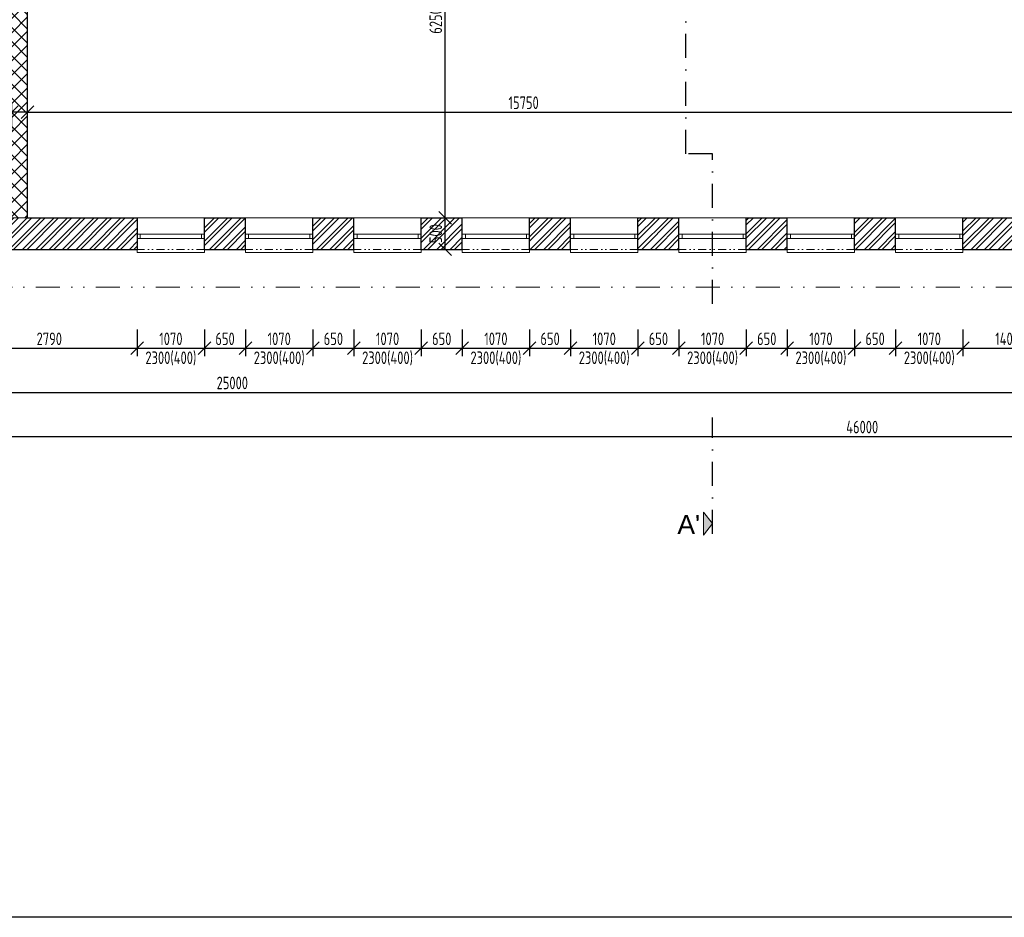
# Model space of a CAD drawing. Header units: millimetres. Extents: x -66400 to 220000, y -39950 to 48800.
# Tile 33 of 48: x 109625 to 125256, y -10600 to 3645. Entities that reach past the tile are written whole.
import ezdxf

# ---------------------------------------------------------------- set-up
doc = ezdxf.new("R2010")
doc.units = ezdxf.units.MM
doc.linetypes.add('DASHDOT', pattern=[25.4, 12.7, -6.35, 0, -6.35])
doc.linetypes.add('DIVIDE', pattern=[31.75, 12.7, -6.35, 0, -6.35, 0, -6.35])
doc.layers.get('Defpoints').update_dxf_attribs({"color": 161})
for name, color, linetype, lineweight in [('A koty', 7, 'Continuous', 5), ('A nad', 7, 'DIVIDE', 9), ('A okná-dvere', 144, 'Continuous', 9), ('A steny', 30, 'Continuous', 30), ('A tenkeciary', 8, 'Continuous', 9)]:
    doc.layers.add(name, color=color, linetype=linetype, lineweight=lineweight)
doc.layers.add('A srafy', color=7, linetype='Continuous', lineweight=5, true_color=0x7a7a7a)
doc.styles.add('ARIAL', font='arial.ttf', dxfattribs={"height": 2})
doc.styles.add('ISOCP', font='isocp.shx', dxfattribs={"width": 0.8})
doc.dimstyles.new('100', dxfattribs={"dimscale": 100, "dimtxt": 2, "dimasz": 2, "dimexe": 1.25, "dimexo": 3, "dimgap": 0.5, "dimtad": 1, "dimdec": 0, "dimrnd": 5, "dimtxsty": 'ISOCP', "dimblk": 'OBLIQUE', "dimcen": 1.4, "dimclrd": 256, "dimclre": 256, "dimclrt": 256, "dimadec": 0, "dimazin": 0, "dimtfac": 1, "dimtdec": 0, "dimtix": 1, "dimtmove": 2, "dimatfit": 0, "dimfxl": 0, "dimarcsym": 0})
pattern_1 = [(45, (35000, 0), (-106.06602, 106.06602), []), (45, (35070.71, 0), (-106.06602, 106.06602), [])]

# ---------------------------------------------------------------- blocks, each defined once
blk = doc.blocks.new('_Oblique')
at = {"color": 0, "linetype": 'ByBlock', "lineweight": -2}
blk.add_line((-0.5, -0.5), (0.5, 0.5), dxfattribs=at)
blk = doc.blocks.new('*D7')
at = {"layer": 'A koty', "lineweight": -2, "transparency": 16777216}
for p, q in [((108700, -1270), (108700, -1695)), ((111490, -1270), (111490, -1695)), ((108700, -1570), (111490, -1570))]:
    blk.add_line(p, q, dxfattribs=at)
at = {"layer": 'Defpoints', "color": 0, "transparency": 16777216}
for p in [(108700, 0), (111490, 0), (111490, -1570)]:
    blk.add_point(p, dxfattribs=at)
at = {"layer": 'A koty', "lineweight": -2, "transparency": 16777216, "xscale": 200, "yscale": 200, "zscale": 200, "rotation": 180}
blk.add_blockref('_Oblique', (108700, -1570), dxfattribs=at)
at = {"layer": 'A koty', "lineweight": -2, "transparency": 16777216, "xscale": 200, "yscale": 200, "zscale": 200}
blk.add_blockref('_Oblique', (111490, -1570), dxfattribs=at)
at = {"layer": 'A koty', "transparency": 16777216, "insert": (110095, -1420), "char_height": 200, "attachment_point": 5, "style": 'ISOCP'}
blk.add_mtext('2790', dxfattribs=at)
blk = doc.blocks.new('*D8')
at = {"layer": 'A koty', "lineweight": -2, "transparency": 16777216}
for p, q in [((111490, -1270), (111490, -1695)), ((112560, -1270), (112560, -1695)), ((111490, -1570), (112560, -1570))]:
    blk.add_line(p, q, dxfattribs=at)
at = {"layer": 'Defpoints', "color": 0, "transparency": 16777216}
for p in [(111490, 0), (112560, 0), (112560, -1570)]:
    blk.add_point(p, dxfattribs=at)
at = {"layer": 'A koty', "lineweight": -2, "transparency": 16777216, "xscale": 200, "yscale": 200, "zscale": 200, "rotation": 180}
blk.add_blockref('_Oblique', (111490, -1570), dxfattribs=at)
at = {"layer": 'A koty', "lineweight": -2, "transparency": 16777216, "xscale": 200, "yscale": 200, "zscale": 200}
blk.add_blockref('_Oblique', (112560, -1570), dxfattribs=at)
at = {"layer": 'A koty', "transparency": 16777216, "char_height": 200, "attachment_point": 5, "style": 'ISOCP'}
for s, insert in [('1070', (112025, -1420)), ('2300(400)', (112025, -1730))]:
    blk.add_mtext(s, dxfattribs=dict(at, insert=insert))
blk = doc.blocks.new('*D9')
at = {"layer": 'A koty', "lineweight": -2, "transparency": 16777216}
for p, q in [((112560, -1270), (112560, -1695)), ((113210, -1270), (113210, -1695)), ((112560, -1570), (113210, -1570))]:
    blk.add_line(p, q, dxfattribs=at)
at = {"layer": 'Defpoints', "color": 0, "transparency": 16777216}
for p in [(112560, 0), (113210, 0), (113210, -1570)]:
    blk.add_point(p, dxfattribs=at)
at = {"layer": 'A koty', "lineweight": -2, "transparency": 16777216, "xscale": 200, "yscale": 200, "zscale": 200, "rotation": 180}
blk.add_blockref('_Oblique', (112560, -1570), dxfattribs=at)
at = {"layer": 'A koty', "lineweight": -2, "transparency": 16777216, "xscale": 200, "yscale": 200, "zscale": 200}
blk.add_blockref('_Oblique', (113210, -1570), dxfattribs=at)
at = {"layer": 'A koty', "transparency": 16777216, "insert": (112885, -1420), "char_height": 200, "attachment_point": 5, "style": 'ISOCP'}
blk.add_mtext('650', dxfattribs=at)
blk = doc.blocks.new('*D10')
at = {"layer": 'A koty', "lineweight": -2, "transparency": 16777216}
for p, q in [((113210, -1270), (113210, -1695)), ((114280, -1270), (114280, -1695)), ((113210, -1570), (114280, -1570))]:
    blk.add_line(p, q, dxfattribs=at)
at = {"layer": 'Defpoints', "color": 0, "transparency": 16777216}
for p in [(113210, 0), (114280, 0), (114280, -1570)]:
    blk.add_point(p, dxfattribs=at)
at = {"layer": 'A koty', "lineweight": -2, "transparency": 16777216, "xscale": 200, "yscale": 200, "zscale": 200, "rotation": 180}
blk.add_blockref('_Oblique', (113210, -1570), dxfattribs=at)
at = {"layer": 'A koty', "lineweight": -2, "transparency": 16777216, "xscale": 200, "yscale": 200, "zscale": 200}
blk.add_blockref('_Oblique', (114280, -1570), dxfattribs=at)
at = {"layer": 'A koty', "transparency": 16777216, "char_height": 200, "attachment_point": 5, "style": 'ISOCP'}
for s, insert in [('1070', (113745, -1420)), ('2300(400)', (113745, -1730))]:
    blk.add_mtext(s, dxfattribs=dict(at, insert=insert))
blk = doc.blocks.new('*D11')
at = {"layer": 'A koty', "lineweight": -2, "transparency": 16777216}
for p, q in [((114280, -1270), (114280, -1695)), ((114930, -1270), (114930, -1695)), ((114280, -1570), (114930, -1570))]:
    blk.add_line(p, q, dxfattribs=at)
at = {"layer": 'Defpoints', "color": 0, "transparency": 16777216}
for p in [(114280, 0), (114930, 0), (114930, -1570)]:
    blk.add_point(p, dxfattribs=at)
at = {"layer": 'A koty', "lineweight": -2, "transparency": 16777216, "xscale": 200, "yscale": 200, "zscale": 200, "rotation": 180}
blk.add_blockref('_Oblique', (114280, -1570), dxfattribs=at)
at = {"layer": 'A koty', "lineweight": -2, "transparency": 16777216, "xscale": 200, "yscale": 200, "zscale": 200}
blk.add_blockref('_Oblique', (114930, -1570), dxfattribs=at)
at = {"layer": 'A koty', "transparency": 16777216, "insert": (114605, -1420), "char_height": 200, "attachment_point": 5, "style": 'ISOCP'}
blk.add_mtext('650', dxfattribs=at)
blk = doc.blocks.new('*D12')
at = {"layer": 'A koty', "lineweight": -2, "transparency": 16777216}
for p, q in [((114930, -1270), (114930, -1695)), ((116000, -1270), (116000, -1695)), ((114930, -1570), (116000, -1570))]:
    blk.add_line(p, q, dxfattribs=at)
at = {"layer": 'Defpoints', "color": 0, "transparency": 16777216}
for p in [(114930, 0), (116000, 0), (116000, -1570)]:
    blk.add_point(p, dxfattribs=at)
at = {"layer": 'A koty', "lineweight": -2, "transparency": 16777216, "xscale": 200, "yscale": 200, "zscale": 200, "rotation": 180}
blk.add_blockref('_Oblique', (114930, -1570), dxfattribs=at)
at = {"layer": 'A koty', "lineweight": -2, "transparency": 16777216, "xscale": 200, "yscale": 200, "zscale": 200}
blk.add_blockref('_Oblique', (116000, -1570), dxfattribs=at)
at = {"layer": 'A koty', "transparency": 16777216, "char_height": 200, "attachment_point": 5, "style": 'ISOCP'}
for s, insert in [('1070', (115465, -1420)), ('2300(400)', (115465, -1730))]:
    blk.add_mtext(s, dxfattribs=dict(at, insert=insert))
blk = doc.blocks.new('*D13')
at = {"layer": 'A koty', "lineweight": -2, "transparency": 16777216}
for p, q in [((116000, -1270), (116000, -1695)), ((116650, -1270), (116650, -1695)), ((116000, -1570), (116650, -1570))]:
    blk.add_line(p, q, dxfattribs=at)
at = {"layer": 'Defpoints', "color": 0, "transparency": 16777216}
for p in [(116000, 0), (116650, 0), (116650, -1570)]:
    blk.add_point(p, dxfattribs=at)
at = {"layer": 'A koty', "lineweight": -2, "transparency": 16777216, "xscale": 200, "yscale": 200, "zscale": 200, "rotation": 180}
blk.add_blockref('_Oblique', (116000, -1570), dxfattribs=at)
at = {"layer": 'A koty', "lineweight": -2, "transparency": 16777216, "xscale": 200, "yscale": 200, "zscale": 200}
blk.add_blockref('_Oblique', (116650, -1570), dxfattribs=at)
at = {"layer": 'A koty', "transparency": 16777216, "insert": (116325, -1420), "char_height": 200, "attachment_point": 5, "style": 'ISOCP'}
blk.add_mtext('650', dxfattribs=at)
blk = doc.blocks.new('*D14')
at = {"layer": 'A koty', "lineweight": -2, "transparency": 16777216}
for p, q in [((116650, -1270), (116650, -1695)), ((117720, -1270), (117720, -1695)), ((116650, -1570), (117720, -1570))]:
    blk.add_line(p, q, dxfattribs=at)
at = {"layer": 'Defpoints', "color": 0, "transparency": 16777216}
for p in [(116650, 0), (117720, 0), (117720, -1570)]:
    blk.add_point(p, dxfattribs=at)
at = {"layer": 'A koty', "lineweight": -2, "transparency": 16777216, "xscale": 200, "yscale": 200, "zscale": 200, "rotation": 180}
blk.add_blockref('_Oblique', (116650, -1570), dxfattribs=at)
at = {"layer": 'A koty', "lineweight": -2, "transparency": 16777216, "xscale": 200, "yscale": 200, "zscale": 200}
blk.add_blockref('_Oblique', (117720, -1570), dxfattribs=at)
at = {"layer": 'A koty', "transparency": 16777216, "char_height": 200, "attachment_point": 5, "style": 'ISOCP'}
for s, insert in [('1070', (117185, -1420)), ('2300(400)', (117185, -1730))]:
    blk.add_mtext(s, dxfattribs=dict(at, insert=insert))
blk = doc.blocks.new('*D15')
at = {"layer": 'A koty', "lineweight": -2, "transparency": 16777216}
for p, q in [((117720, -1270), (117720, -1695)), ((118370, -1270), (118370, -1695)), ((117720, -1570), (118370, -1570))]:
    blk.add_line(p, q, dxfattribs=at)
at = {"layer": 'Defpoints', "color": 0, "transparency": 16777216}
for p in [(117720, 0), (118370, 0), (118370, -1570)]:
    blk.add_point(p, dxfattribs=at)
at = {"layer": 'A koty', "lineweight": -2, "transparency": 16777216, "xscale": 200, "yscale": 200, "zscale": 200, "rotation": 180}
blk.add_blockref('_Oblique', (117720, -1570), dxfattribs=at)
at = {"layer": 'A koty', "lineweight": -2, "transparency": 16777216, "xscale": 200, "yscale": 200, "zscale": 200}
blk.add_blockref('_Oblique', (118370, -1570), dxfattribs=at)
at = {"layer": 'A koty', "transparency": 16777216, "insert": (118045, -1420), "char_height": 200, "attachment_point": 5, "style": 'ISOCP'}
blk.add_mtext('650', dxfattribs=at)
blk = doc.blocks.new('*D16')
at = {"layer": 'A koty', "lineweight": -2, "transparency": 16777216}
for p, q in [((118370, -1270), (118370, -1695)), ((119440, -1270), (119440, -1695)), ((118370, -1570), (119440, -1570))]:
    blk.add_line(p, q, dxfattribs=at)
at = {"layer": 'Defpoints', "color": 0, "transparency": 16777216}
for p in [(118370, 0), (119440, 0), (119440, -1570)]:
    blk.add_point(p, dxfattribs=at)
at = {"layer": 'A koty', "lineweight": -2, "transparency": 16777216, "xscale": 200, "yscale": 200, "zscale": 200, "rotation": 180}
blk.add_blockref('_Oblique', (118370, -1570), dxfattribs=at)
at = {"layer": 'A koty', "lineweight": -2, "transparency": 16777216, "xscale": 200, "yscale": 200, "zscale": 200}
blk.add_blockref('_Oblique', (119440, -1570), dxfattribs=at)
at = {"layer": 'A koty', "transparency": 16777216, "char_height": 200, "attachment_point": 5, "style": 'ISOCP'}
for s, insert in [('1070', (118905, -1420)), ('2300(400)', (118905, -1730))]:
    blk.add_mtext(s, dxfattribs=dict(at, insert=insert))
blk = doc.blocks.new('*D17')
at = {"layer": 'A koty', "lineweight": -2, "transparency": 16777216}
for p, q in [((119440, -1270), (119440, -1695)), ((120090, -1270), (120090, -1695)), ((119440, -1570), (120090, -1570))]:
    blk.add_line(p, q, dxfattribs=at)
at = {"layer": 'Defpoints', "color": 0, "transparency": 16777216}
for p in [(119440, 0), (120090, 0), (120090, -1570)]:
    blk.add_point(p, dxfattribs=at)
at = {"layer": 'A koty', "lineweight": -2, "transparency": 16777216, "xscale": 200, "yscale": 200, "zscale": 200, "rotation": 180}
blk.add_blockref('_Oblique', (119440, -1570), dxfattribs=at)
at = {"layer": 'A koty', "lineweight": -2, "transparency": 16777216, "xscale": 200, "yscale": 200, "zscale": 200}
blk.add_blockref('_Oblique', (120090, -1570), dxfattribs=at)
at = {"layer": 'A koty', "transparency": 16777216, "insert": (119765, -1420), "char_height": 200, "attachment_point": 5, "style": 'ISOCP'}
blk.add_mtext('650', dxfattribs=at)
blk = doc.blocks.new('*D18')
at = {"layer": 'A koty', "lineweight": -2, "transparency": 16777216}
for p, q in [((120090, -1270), (120090, -1695)), ((121160, -1270), (121160, -1695)), ((120090, -1570), (121160, -1570))]:
    blk.add_line(p, q, dxfattribs=at)
at = {"layer": 'Defpoints', "color": 0, "transparency": 16777216}
for p in [(120090, 0), (121160, 0), (121160, -1570)]:
    blk.add_point(p, dxfattribs=at)
at = {"layer": 'A koty', "lineweight": -2, "transparency": 16777216, "xscale": 200, "yscale": 200, "zscale": 200, "rotation": 180}
blk.add_blockref('_Oblique', (120090, -1570), dxfattribs=at)
at = {"layer": 'A koty', "lineweight": -2, "transparency": 16777216, "xscale": 200, "yscale": 200, "zscale": 200}
blk.add_blockref('_Oblique', (121160, -1570), dxfattribs=at)
at = {"layer": 'A koty', "transparency": 16777216, "char_height": 200, "attachment_point": 5, "style": 'ISOCP'}
for s, insert in [('1070', (120625, -1420)), ('2300(400)', (120625, -1730))]:
    blk.add_mtext(s, dxfattribs=dict(at, insert=insert))
blk = doc.blocks.new('*D19')
at = {"layer": 'A koty', "lineweight": -2, "transparency": 16777216}
for p, q in [((121160, -1270), (121160, -1695)), ((121810, -1270), (121810, -1695)), ((121160, -1570), (121810, -1570))]:
    blk.add_line(p, q, dxfattribs=at)
at = {"layer": 'Defpoints', "color": 0, "transparency": 16777216}
for p in [(121160, 0), (121810, 0), (121810, -1570)]:
    blk.add_point(p, dxfattribs=at)
at = {"layer": 'A koty', "lineweight": -2, "transparency": 16777216, "xscale": 200, "yscale": 200, "zscale": 200, "rotation": 180}
blk.add_blockref('_Oblique', (121160, -1570), dxfattribs=at)
at = {"layer": 'A koty', "lineweight": -2, "transparency": 16777216, "xscale": 200, "yscale": 200, "zscale": 200}
blk.add_blockref('_Oblique', (121810, -1570), dxfattribs=at)
at = {"layer": 'A koty', "transparency": 16777216, "insert": (121485, -1420), "char_height": 200, "attachment_point": 5, "style": 'ISOCP'}
blk.add_mtext('650', dxfattribs=at)
blk = doc.blocks.new('*D20')
at = {"layer": 'A koty', "lineweight": -2, "transparency": 16777216}
for p, q in [((121810, -1270), (121810, -1695)), ((122880, -1270), (122880, -1695)), ((121810, -1570), (122880, -1570))]:
    blk.add_line(p, q, dxfattribs=at)
at = {"layer": 'Defpoints', "color": 0, "transparency": 16777216}
for p in [(121810, 0), (122880, 0), (122880, -1570)]:
    blk.add_point(p, dxfattribs=at)
at = {"layer": 'A koty', "lineweight": -2, "transparency": 16777216, "xscale": 200, "yscale": 200, "zscale": 200, "rotation": 180}
blk.add_blockref('_Oblique', (121810, -1570), dxfattribs=at)
at = {"layer": 'A koty', "lineweight": -2, "transparency": 16777216, "xscale": 200, "yscale": 200, "zscale": 200}
blk.add_blockref('_Oblique', (122880, -1570), dxfattribs=at)
at = {"layer": 'A koty', "transparency": 16777216, "char_height": 200, "attachment_point": 5, "style": 'ISOCP'}
for s, insert in [('1070', (122345, -1420)), ('2300(400)', (122345, -1730))]:
    blk.add_mtext(s, dxfattribs=dict(at, insert=insert))
blk = doc.blocks.new('*D21')
at = {"layer": 'A koty', "lineweight": -2, "transparency": 16777216}
for p, q in [((122880, -1270), (122880, -1695)), ((123530, -1270), (123530, -1695)), ((122880, -1570), (123530, -1570))]:
    blk.add_line(p, q, dxfattribs=at)
at = {"layer": 'Defpoints', "color": 0, "transparency": 16777216}
for p in [(122880, 0), (123530, 0), (123530, -1570)]:
    blk.add_point(p, dxfattribs=at)
at = {"layer": 'A koty', "lineweight": -2, "transparency": 16777216, "xscale": 200, "yscale": 200, "zscale": 200, "rotation": 180}
blk.add_blockref('_Oblique', (122880, -1570), dxfattribs=at)
at = {"layer": 'A koty', "lineweight": -2, "transparency": 16777216, "xscale": 200, "yscale": 200, "zscale": 200}
blk.add_blockref('_Oblique', (123530, -1570), dxfattribs=at)
at = {"layer": 'A koty', "transparency": 16777216, "insert": (123205, -1420), "char_height": 200, "attachment_point": 5, "style": 'ISOCP'}
blk.add_mtext('650', dxfattribs=at)
blk = doc.blocks.new('*D22')
at = {"layer": 'A koty', "lineweight": -2, "transparency": 16777216}
for p, q in [((123530, -1270), (123530, -1695)), ((124600, -1270), (124600, -1695)), ((123530, -1570), (124600, -1570))]:
    blk.add_line(p, q, dxfattribs=at)
at = {"layer": 'Defpoints', "color": 0, "transparency": 16777216}
for p in [(123530, 0), (124600, 0), (124600, -1570)]:
    blk.add_point(p, dxfattribs=at)
at = {"layer": 'A koty', "lineweight": -2, "transparency": 16777216, "xscale": 200, "yscale": 200, "zscale": 200, "rotation": 180}
blk.add_blockref('_Oblique', (123530, -1570), dxfattribs=at)
at = {"layer": 'A koty', "lineweight": -2, "transparency": 16777216, "xscale": 200, "yscale": 200, "zscale": 200}
blk.add_blockref('_Oblique', (124600, -1570), dxfattribs=at)
at = {"layer": 'A koty', "transparency": 16777216, "char_height": 200, "attachment_point": 5, "style": 'ISOCP'}
for s, insert in [('1070', (124065, -1420)), ('2300(400)', (124065, -1730))]:
    blk.add_mtext(s, dxfattribs=dict(at, insert=insert))
blk = doc.blocks.new('*D23')
at = {"layer": 'A koty', "lineweight": -2, "transparency": 16777216}
for p, q in [((124600, -1270), (124600, -1695)), ((126000, -1270), (126000, -1695)), ((124600, -1570), (126000, -1570))]:
    blk.add_line(p, q, dxfattribs=at)
at = {"layer": 'Defpoints', "color": 0, "transparency": 16777216}
for p in [(124600, 0), (126000, 0), (126000, -1570)]:
    blk.add_point(p, dxfattribs=at)
at = {"layer": 'A koty', "lineweight": -2, "transparency": 16777216, "xscale": 200, "yscale": 200, "zscale": 200, "rotation": 180}
blk.add_blockref('_Oblique', (124600, -1570), dxfattribs=at)
at = {"layer": 'A koty', "lineweight": -2, "transparency": 16777216, "xscale": 200, "yscale": 200, "zscale": 200}
blk.add_blockref('_Oblique', (126000, -1570), dxfattribs=at)
at = {"layer": 'A koty', "transparency": 16777216, "insert": (125300, -1420), "char_height": 200, "attachment_point": 5, "style": 'ISOCP'}
blk.add_mtext('1400', dxfattribs=at)
blk = doc.blocks.new('*D40')
at = {"layer": 'A koty', "lineweight": -2, "transparency": 16777216}
for p, q in [((100500, -1970), (100500, -2395)), ((125500, -1970), (125500, -2395)), ((100500, -2270), (125500, -2270))]:
    blk.add_line(p, q, dxfattribs=at)
at = {"layer": 'Defpoints', "color": 0, "transparency": 16777216}
for p in [(100500, 500), (125500, 500), (125500, -2270)]:
    blk.add_point(p, dxfattribs=at)
at = {"layer": 'A koty', "lineweight": -2, "transparency": 16777216, "xscale": 200, "yscale": 200, "zscale": 200, "rotation": 180}
blk.add_blockref('_Oblique', (100500, -2270), dxfattribs=at)
at = {"layer": 'A koty', "lineweight": -2, "transparency": 16777216, "xscale": 200, "yscale": 200, "zscale": 200}
blk.add_blockref('_Oblique', (125500, -2270), dxfattribs=at)
at = {"layer": 'A koty', "transparency": 16777216, "insert": (113000, -2120), "char_height": 200, "attachment_point": 5, "style": 'ISOCP'}
blk.add_mtext('25000', dxfattribs=at)
blk = doc.blocks.new('*D44')
at = {"layer": 'A koty', "lineweight": -2, "transparency": 16777216}
for p, q in [((100000, -200), (100000, -3095)), ((146000, -300), (146000, -3095)), ((100000, -2970), (146000, -2970))]:
    blk.add_line(p, q, dxfattribs=at)
at = {"layer": 'Defpoints', "color": 0, "transparency": 16777216}
for p in [(100000, 100), (146000, 0), (146000, -2970)]:
    blk.add_point(p, dxfattribs=at)
at = {"layer": 'A koty', "lineweight": -2, "transparency": 16777216, "xscale": 200, "yscale": 200, "zscale": 200, "rotation": 180}
blk.add_blockref('_Oblique', (100000, -2970), dxfattribs=at)
at = {"layer": 'A koty', "lineweight": -2, "transparency": 16777216, "xscale": 200, "yscale": 200, "zscale": 200}
blk.add_blockref('_Oblique', (146000, -2970), dxfattribs=at)
at = {"layer": 'A koty', "transparency": 16777216, "insert": (123000, -2820), "char_height": 200, "attachment_point": 5, "style": 'ISOCP'}
blk.add_mtext('46000', dxfattribs=at)
blk = doc.blocks.new('*D49')
at = {"layer": 'A koty', "lineweight": -2, "transparency": 16777216}
for p, q in [((109500, 1877), (109500, 2302)), ((109750, 1877), (109750, 2302)), ((109500, 2177), (108708, 2177)), ((109750, 2177), (109500, 2177)), ((109750, 2177), (109950, 2177))]:
    blk.add_line(p, q, dxfattribs=at)
at = {"layer": 'Defpoints', "color": 0, "transparency": 16777216}
for p in [(109750, 2177), (109500, 500), (109750, 500)]:
    blk.add_point(p, dxfattribs=at)
at = {"layer": 'A koty', "lineweight": -2, "transparency": 16777216, "xscale": 200, "yscale": 200, "zscale": 200}
blk.add_blockref('_Oblique', (109500, 2177), dxfattribs=at)
at = {"layer": 'A koty', "lineweight": -2, "transparency": 16777216, "xscale": 200, "yscale": 200, "zscale": 200, "rotation": 180}
blk.add_blockref('_Oblique', (109750, 2177), dxfattribs=at)
at = {"layer": 'A koty', "transparency": 16777216, "insert": (108904, 2327), "char_height": 200, "attachment_point": 5, "style": 'ISOCP'}
blk.add_mtext('250', dxfattribs=at)
blk = doc.blocks.new('*D50')
at = {"layer": 'A koty', "lineweight": -2, "transparency": 16777216}
for p, q in [((109750, 1877), (109750, 2302)), ((125500, 1877), (125500, 2302)), ((109750, 2177), (125500, 2177))]:
    blk.add_line(p, q, dxfattribs=at)
at = {"layer": 'Defpoints', "color": 0, "transparency": 16777216}
for p in [(125500, 2177), (109750, 500), (125500, 500)]:
    blk.add_point(p, dxfattribs=at)
at = {"layer": 'A koty', "lineweight": -2, "transparency": 16777216, "xscale": 200, "yscale": 200, "zscale": 200, "rotation": 180}
blk.add_blockref('_Oblique', (109750, 2177), dxfattribs=at)
at = {"layer": 'A koty', "lineweight": -2, "transparency": 16777216, "xscale": 200, "yscale": 200, "zscale": 200}
blk.add_blockref('_Oblique', (125500, 2177), dxfattribs=at)
at = {"layer": 'A koty', "transparency": 16777216, "insert": (117625, 2327), "char_height": 200, "attachment_point": 5, "style": 'ISOCP'}
blk.add_mtext('15750', dxfattribs=at)
blk = doc.blocks.new('*D86')
at = {"layer": 'A koty', "lineweight": -2, "transparency": 16777216}
for p, q in [((116300, 500), (116505, 500)), ((116380, 0), (116380, 500)), ((116300, 0), (116505, 0))]:
    blk.add_line(p, q, dxfattribs=at)
at = {"layer": 'Defpoints', "color": 0, "transparency": 16777216}
for p in [(116000, 500), (116380, 500), (116000, 0)]:
    blk.add_point(p, dxfattribs=at)
at = {"layer": 'A koty', "lineweight": -2, "transparency": 16777216, "xscale": 200, "yscale": 200, "zscale": 200}
for p, rotation in [((116380, 500), 90), ((116380, 0), 270)]:
    blk.add_blockref('_Oblique', p, dxfattribs=dict(at, rotation=rotation))
at = {"layer": 'A koty', "transparency": 16777216, "insert": (116230, 250), "char_height": 200, "attachment_point": 5, "rotation": 90, "style": 'ISOCP'}
blk.add_mtext('500', dxfattribs=at)
blk = doc.blocks.new('*D87')
at = {"layer": 'A koty', "lineweight": -2, "transparency": 16777216}
for p, q in [((116680, 6750), (116255, 6750)), ((116380, 500), (116380, 6750)), ((116300, 500), (116505, 500))]:
    blk.add_line(p, q, dxfattribs=at)
at = {"layer": 'Defpoints', "color": 0, "transparency": 16777216}
for p in [(116380, 6750), (119750, 6750), (116000, 500)]:
    blk.add_point(p, dxfattribs=at)
at = {"layer": 'A koty', "lineweight": -2, "transparency": 16777216, "xscale": 200, "yscale": 200, "zscale": 200}
for p, rotation in [((116380, 6750), 90), ((116380, 500), 270)]:
    blk.add_blockref('_Oblique', p, dxfattribs=dict(at, rotation=rotation))
at = {"layer": 'A koty', "transparency": 16777216, "insert": (116230, 3625), "char_height": 200, "attachment_point": 5, "rotation": 90, "style": 'ISOCP'}
blk.add_mtext('6250', dxfattribs=at)
blk = doc.blocks.new('*D141')
at = {"layer": 'A koty', "lineweight": -2, "transparency": 16777216}
for p, q in [((138700, 14000), (95555, 14000)), ((95680, 0), (95680, 14000)), ((99800, 0), (95555, 0))]:
    blk.add_line(p, q, dxfattribs=at)
at = {"layer": 'Defpoints', "color": 0, "transparency": 16777216}
for p in [(95680, 14000), (139000, 14000), (100100, 0)]:
    blk.add_point(p, dxfattribs=at)
at = {"layer": 'A koty', "lineweight": -2, "transparency": 16777216, "xscale": 200, "yscale": 200, "zscale": 200}
for p, rotation in [((95680, 14000), 90), ((95680, 0), 270)]:
    blk.add_blockref('_Oblique', p, dxfattribs=dict(at, rotation=rotation))
at = {"layer": 'A koty', "transparency": 16777216, "insert": (95530, 7000), "char_height": 200, "attachment_point": 5, "rotation": 90, "style": 'ISOCP'}
blk.add_mtext('14000', dxfattribs=at)

msp = doc.modelspace()

# ---------------------------------------------------------------- hatches: boundary and pattern name
at = {"layer": 'A koty'}
h = msp.add_hatch(color=256, dxfattribs=at)
h.dxf.hatch_style = 1
h.paths.add_polyline_path([(120480, -4168.1), (120625, -4350.6), (120480, -4535.6)])
at = {"layer": 'A srafy'}
h = msp.add_hatch(dxfattribs=at)
h.set_pattern_fill('ANSI37', color=256, scale=50)
h.set_pattern_definition([(45, (100000, 0), (-112.2532, 112.2532), []), (135, (100000, 0), (-112.2532, -112.2532), [])])
h.paths.add_polyline_path([(109750, 4900), (109500, 4900), (109500, 4800), (109385, 4800), (109385, 4700), (109500, 4700), (109500, 500), (109750, 500)])
h.paths.add_polyline_path([(108485, 4800), (103385, 4800), (103385, 4700), (106250, 4700), (106250, 500), (106350, 500), (106350, 4700), (108485, 4700)])
h.paths.add_polyline_path([(102485, 4800), (100500, 4800), (100500, 4700), (102485, 4700)])
h.paths.add_polyline_path([(110000, 7000), (109750, 7000), (109750, 10500), (109500, 10500), (109500, 6100), (109750, 6100), (109750, 6750), (110000, 6750)])
h.paths.add_polyline_path([(119750, 7000), (119500, 7000), (119500, 10500), (119250, 10500), (119250, 7000), (110900, 7000), (110900, 6750), (119750, 6750)])
h.paths.add_polyline_path([(125500, 7000), (120650, 7000), (120650, 6750), (125500, 6750)])
h = msp.add_hatch(dxfattribs=at)
h.set_pattern_fill('ZDIVO-OBECNE', color=256, scale=50)
h.set_pattern_definition(pattern_1)
h.paths.add_polyline_path([(126000, 3000), (125500, 3000), (125500, 500), (124600, 500), (124600, 0), (125900, 0), (125900, 100), (126000, 100), (126000, 500)])
h = msp.add_hatch(dxfattribs=at)
h.set_pattern_fill('ZDIVO-OBECNE', color=256, scale=50)
h.set_pattern_definition(pattern_1)
h.paths.add_polyline_path([(107630, 0), (107630, 500), (106350, 500), (106250, 500), (105070, 500), (105070, 0)])
h.paths.add_polyline_path([(108700, 500), (108700, 0), (111490, 0), (111490, 500), (109750, 500), (109500, 500)])
h.paths.add_polyline_path([(112560, 500), (112560, 0), (113210, 0), (113210, 500)])
h.paths.add_polyline_path([(114280, 500), (114280, 0), (114930, 0), (114930, 500)])
h.paths.add_polyline_path([(116650, 0), (116650, 500), (116000, 500), (116000, 0)])
h.paths.add_polyline_path([(117720, 500), (117720, 0), (118370, 0), (118370, 500)])
h.paths.add_polyline_path([(119440, 500), (119440, 0), (120090, 0), (120090, 500)])
h.paths.add_polyline_path([(121160, 500), (121160, 0), (121810, 0), (121810, 500)])
h.paths.add_polyline_path([(122880, 500), (122880, 0), (123530, 0), (123530, 500)])

# ---------------------------------------------------------------- linework, layer by layer
at = {"layer": 'A koty', "color": 1, "linetype": 'DASHDOT', "lineweight": 30, "ltscale": 30}
for p, q in [((120200, 1516.5), (120200, 6294.7)), ((120625, 1516.5), (120200, 1516.5)), ((120625, -864.7), (120625, 1516.5))]:
    msp.add_line(p, q, dxfattribs=at)
msp.add_lwpolyline([(120625, -4516.4), (120625, -2666.3)], dxfattribs=at)
at = {"layer": 'A koty'}
msp.add_lwpolyline([(120480, -4168.1), (120625, -4350.6), (120480, -4535.6)], close=True, dxfattribs=at)
at = {"layer": 'A nad', "ltscale": 10}
for p, q in [((114280, 0), (113210, 0)), ((112560, 0), (111490, 0)), ((116000, 0), (114930, 0)), ((117720, 0), (116650, 0)), ((119440, 0), (118370, 0)), ((121160, 0), (120090, 0)), ((122880, 0), (121810, 0)), ((124600, 0), (123530, 0))]:
    msp.add_line(p, q, dxfattribs=at)
at = {"layer": 'A nad', "ltscale": 30}
msp.add_lwpolyline([(146600, 14600), (138400, 14600), (138400, 11600), (99400, 11600), (99400, -600), (146600, -600)], close=True, dxfattribs=at)
at = {"layer": 'A okná-dvere'}
for points in [[(111490, 240), (111540, 240), (111540, 170), (111490, 170)], [(111540, 170), (112510, 170), (112510, 240), (111540, 240)], [(112510, 240), (112560, 240), (112560, 170), (112510, 170)], [(113210, 240), (113260, 240), (113260, 170), (113210, 170)], [(113260, 170), (114230, 170), (114230, 240), (113260, 240)], [(114230, 240), (114280, 240), (114280, 170), (114230, 170)], [(114930, 240), (114980, 240), (114980, 170), (114930, 170)], [(114980, 170), (115950, 170), (115950, 240), (114980, 240)], [(115950, 240), (116000, 240), (116000, 170), (115950, 170)], [(116650, 240), (116700, 240), (116700, 170), (116650, 170)], [(116700, 170), (117670, 170), (117670, 240), (116700, 240)], [(117670, 240), (117720, 240), (117720, 170), (117670, 170)], [(118370, 240), (118420, 240), (118420, 170), (118370, 170)], [(118420, 170), (119390, 170), (119390, 240), (118420, 240)], [(119390, 240), (119440, 240), (119440, 170), (119390, 170)], [(120090, 240), (120140, 240), (120140, 170), (120090, 170)], [(120140, 170), (121110, 170), (121110, 240), (120140, 240)], [(121110, 240), (121160, 240), (121160, 170), (121110, 170)], [(121810, 240), (121860, 240), (121860, 170), (121810, 170)], [(121860, 170), (122830, 170), (122830, 240), (121860, 240)], [(122830, 240), (122880, 240), (122880, 170), (122830, 170)], [(123530, 240), (123580, 240), (123580, 170), (123530, 170)], [(123580, 170), (124550, 170), (124550, 240), (123580, 240)], [(124550, 240), (124600, 240), (124600, 170), (124550, 170)]]:
    msp.add_lwpolyline(points, close=True, dxfattribs=at)
at = {"layer": 'A steny'}
for p, q in [((109750, 500), (109750, 4900)), ((109750, 500), (111490, 500)), ((111490, 500), (111490, 0)), ((112560, 0), (112560, 500)), ((112560, 500), (113210, 500)), ((113210, 0), (113210, 500)), ((114280, 0), (114280, 500)), ((114280, 500), (114930, 500)), ((114930, 0), (114930, 500)), ((116000, 0), (116000, 500)), ((116000, 500), (116650, 500)), ((116650, 0), (116650, 500)), ((117720, 0), (117720, 500)), ((117720, 500), (118370, 500)), ((118370, 0), (118370, 500)), ((119440, 0), (119440, 500)), ((119440, 500), (120090, 500)), ((120090, 0), (120090, 500)), ((121160, 0), (121160, 500)), ((121160, 500), (121810, 500)), ((121810, 0), (121810, 500)), ((122880, 0), (122880, 500)), ((122880, 500), (123530, 500)), ((123530, 0), (123530, 500)), ((124600, 0), (124600, 500)), ((124600, 500), (125500, 500)), ((108700, 0), (111490, 0)), ((112560, 0), (113210, 0)), ((114280, 0), (114930, 0)), ((116000, 0), (116650, 0)), ((117720, 0), (118370, 0)), ((119440, 0), (120090, 0)), ((121160, 0), (121810, 0)), ((122880, 0), (123530, 0)), ((124600, 0), (125900, 0))]:
    msp.add_line(p, q, dxfattribs=at)
at = {"layer": 'A tenkeciary'}
for p, q in [((109750, 500), (109500, 500)), ((112560, 500), (111490, 500)), ((114280, 500), (113210, 500)), ((116000, 500), (114930, 500)), ((117720, 500), (116650, 500)), ((119440, 500), (118370, 500)), ((121160, 500), (120090, 500)), ((122880, 500), (121810, 500)), ((124600, 500), (123530, 500)), ((113210, 0), (113210, -50)), ((114280, -50), (114280, 0)), ((111490, 0), (111490, -50)), ((111490, -50), (112560, -50)), ((112560, -50), (112560, 0)), ((113210, -50), (114280, -50)), ((114930, 0), (114930, -50)), ((114930, -50), (116000, -50)), ((116000, -50), (116000, 0)), ((116650, 0), (116650, -50)), ((116650, -50), (117720, -50)), ((117720, -50), (117720, 0)), ((118370, 0), (118370, -50)), ((118370, -50), (119440, -50)), ((119440, -50), (119440, 0)), ((120090, 0), (120090, -50)), ((120090, -50), (121160, -50)), ((121160, -50), (121160, 0)), ((121810, 0), (121810, -50)), ((121810, -50), (122880, -50)), ((122880, -50), (122880, 0)), ((123530, 0), (123530, -50)), ((123530, -50), (124600, -50)), ((124600, -50), (124600, 0))]:
    msp.add_line(p, q, dxfattribs=at)
at = {"layer": 'Defpoints'}
msp.add_lwpolyline([(94000, 19100), (157000, 19100), (157000, -10600), (94000, -10600)], close=True, dxfattribs=at)

# ---------------------------------------------------------------- texts
at = {"layer": 'A koty', "insert": (120246.4, -4365.6), "char_height": 300, "width": 1, "attachment_point": 5, "style": 'ARIAL'}
msp.add_mtext("A'", dxfattribs=at)

# ---------------------------------------------------------------- dimensions: what is measured, and where the dimension line sits
at = {"layer": 'A koty'}
dim = msp.add_linear_dim(base=(95680, 14000), p1=(100100, 0), p2=(139000, 14000), angle=90, dimstyle='100', override={"dimtmove": 0, "dimfxlon": 0}, dxfattribs=at)
dim.commit()
dim.dimension.update_dxf_attribs({"geometry": '*D141', "text_midpoint": (95680, 7000), "dimtype": 160})
for base, p1, p2, picture, middle in [((116380.2, 6750), (116000, 500), (119750, 6750), '*D87', (116230.2, 3625)), ((116380.2, 500), (116000, 0), (116000, 500), '*D86', (116230.2, 250))]:
    dim = msp.add_linear_dim(base=base, p1=p1, p2=p2, angle=90, dimstyle='100', dxfattribs=at)
    dim.commit()
    dim.dimension.update_dxf_attribs({"geometry": picture, "text_midpoint": middle})
for base, p1, p2, override, picture, middle in [((109750, 2177.3), (109500, 500), (109750, 500), {"dimtmove": 0}, '*D49', (108903.9, 2177.3)), ((146000, -2970), (100000, 100), (146000, 0), {"dimtmove": 1, "dimfxlon": 0}, '*D44', (123000, -2970))]:
    dim = msp.add_linear_dim(base=base, p1=p1, p2=p2, dimstyle='100', override=override, dxfattribs=at)
    dim.commit()
    dim.dimension.update_dxf_attribs({"geometry": picture, "text_midpoint": middle, "dimtype": 160})
for base, p1, p2, picture, middle in [((125500, 2177.3), (109750, 500), (125500, 500), '*D50', (117625, 2327.3)), ((111490, -1570), (108700, 0), (111490, 0), '*D7', (110095, -1420)), ((113210, -1570), (112560, 0), (113210, 0), '*D9', (112885, -1420)), ((114930, -1570), (114280, 0), (114930, 0), '*D11', (114605, -1420)), ((116650, -1570), (116000, 0), (116650, 0), '*D13', (116325, -1420)), ((118370, -1570), (117720, 0), (118370, 0), '*D15', (118045, -1420)), ((120090, -1570), (119440, 0), (120090, 0), '*D17', (119765, -1420)), ((121810, -1570), (121160, 0), (121810, 0), '*D19', (121485, -1420)), ((123530, -1570), (122880, 0), (123530, 0), '*D21', (123205, -1420)), ((126000, -1570), (124600, 0), (126000, 0), '*D23', (125300, -1420))]:
    dim = msp.add_linear_dim(base=base, p1=p1, p2=p2, dimstyle='100', dxfattribs=at)
    dim.commit()
    dim.dimension.update_dxf_attribs({"geometry": picture, "text_midpoint": middle})
dim = msp.add_linear_dim(base=(125500, -2270), p1=(100500, 500), p2=(125500, 500), dimstyle='100', override={"dimtmove": 1}, dxfattribs=at)
dim.commit()
dim.dimension.update_dxf_attribs({"geometry": '*D40', "text_midpoint": (113000, -2120)})
for base, p1, p2, picture, middle in [((112560, -1570), (111490, 0), (112560, 0), '*D8', (112025, -1570)), ((114280, -1570), (113210, 0), (114280, 0), '*D10', (113745, -1570)), ((116000, -1570), (114930, 0), (116000, 0), '*D12', (115465, -1570)), ((117720, -1570), (116650, 0), (117720, 0), '*D14', (117185, -1570)), ((119440, -1570), (118370, 0), (119440, 0), '*D16', (118905, -1570)), ((121160, -1570), (120090, 0), (121160, 0), '*D18', (120625, -1570)), ((122880, -1570), (121810, 0), (122880, 0), '*D20', (122345, -1570)), ((124600, -1570), (123530, 0), (124600, 0), '*D22', (124065, -1570))]:
    dim = msp.add_linear_dim(base=base, p1=p1, p2=p2, text='<>\\X2300(400)', dimstyle='100', dxfattribs=at)
    dim.commit()
    dim.dimension.update_dxf_attribs({"geometry": picture, "text_midpoint": middle})

doc.saveas('drawing.dxf')
